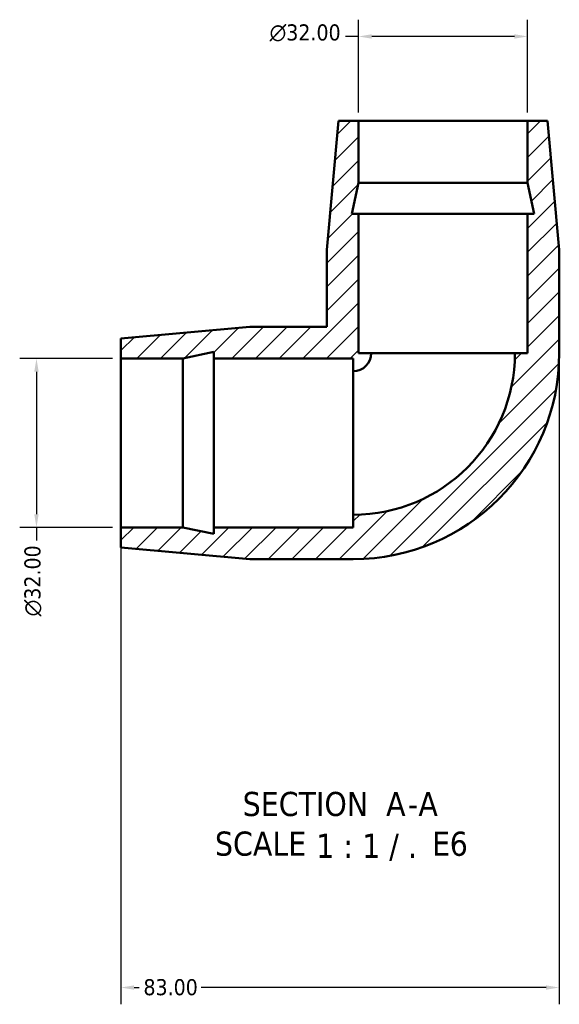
# Model space of a CAD drawing. Header units: millimetres. Extents: x 0 to 901, y -337 to 594.
# Tile 1 of 4: x 324 to 426, y -337 to -151. Entities that reach past the tile are written whole.
import ezdxf

# ---------------------------------------------------------------- set-up
doc = ezdxf.new("R2010")
doc.units = ezdxf.units.MM
for name, color, linetype, lineweight in [('Dimension (ANSI)', 7, 'Continuous', 25), ('Hatch (ANSI)', 7, 'Continuous', 18), ('Symbol (ANSI)', 7, 'Continuous', 25), ('Visible (ANSI)', 7, 'Continuous', 50)]:
    doc.layers.add(name, color=color, linetype=linetype, lineweight=lineweight)
doc.styles.add('Label Text (ANSI)', font='tahoma.ttf')
doc.styles.add('Note Text (ANSI)', font='tahoma.ttf')
doc.dimstyles.new('Default - mm (ANSI)', dxfattribs={"dimtxt": 3.048, "dimasz": 2.5, "dimexe": 3.175, "dimexo": 1.6002, "dimgap": 0.8, "dimtad": 0, "dimtoh": 1, "dimzin": 4, "dimdsep": 46, "dimtxsty": 'Note Text (ANSI)', "dimcen": 0.09, "dimdle": 10, "dimclrd": 256, "dimclre": 256, "dimclrt": 256, "dimadec": 1, "dimazin": 1, "dimtfac": 1, "dimtofl": 0, "dimtmove": 0, "dimatfit": 3, "dimfxl": 0, "dimtolj": 1, "dimtzin": 4, "dimlwd": -1, "dimlwe": -1, "dimarcsym": 0})
pattern_1 = [(45, (0, 0), (-2.245064, 2.245064), [])]

# ---------------------------------------------------------------- blocks, each defined once
blk = doc.blocks.new('*D8')
at = {"layer": 'Defpoints', "color": 0, "transparency": 16777216}
for p in [(426.26, -214), (343.26, -247), (343.26, -334.16)]:
    blk.add_point(p, dxfattribs=at)
at = {"layer": 'Dimension (ANSI)', "transparency": 16777216}
for p, q in [((426.26, -215.6), (426.26, -337.34)), ((343.26, -248.6), (343.26, -337.34)), ((345.76, -334.16), (346.72, -334.16)), ((423.76, -334.16), (358.42, -334.16))]:
    blk.add_line(p, q, dxfattribs=at)
for points in [[(345.76, -333.75), (345.76, -334.58), (343.26, -334.16)], [(423.76, -333.75), (423.76, -334.58), (426.26, -334.16)]]:
    blk.add_solid(points, dxfattribs=at)
at = {"layer": 'Dimension (ANSI)', "transparency": 16777216, "insert": (347.52, -332.57), "char_height": 3.048, "attachment_point": 1, "style": 'Note Text (ANSI)'}
blk.add_mtext('\\A1;83.00', dxfattribs=at)
blk = doc.blocks.new('*D9')
at = {"layer": 'Defpoints', "color": 0, "transparency": 16777216}
for p in [(388.26, -154), (388.26, -170), (420.26, -170)]:
    blk.add_point(p, dxfattribs=at)
at = {"layer": 'Dimension (ANSI)', "transparency": 16777216}
for p, q in [((388.26, -168.4), (388.26, -150.82)), ((420.26, -168.4), (420.26, -150.82)), ((388.26, -154), (385.76, -154)), ((417.76, -154), (390.76, -154))]:
    blk.add_line(p, q, dxfattribs=at)
for points in [[(390.76, -153.58), (390.76, -154.42), (388.26, -154)], [(417.76, -153.58), (417.76, -154.42), (420.26, -154)]]:
    blk.add_solid(points, dxfattribs=at)
at = {"layer": 'Dimension (ANSI)', "transparency": 16777216, "insert": (371.41, -151.71), "char_height": 3.048, "attachment_point": 1, "style": 'Note Text (ANSI)'}
blk.add_mtext('\\A1;{\\fAIGDT|b0|i0;\\ln}\\fTahoma|b0|i0;32.00', dxfattribs=at)
blk = doc.blocks.new('*D10')
at = {"layer": 'Defpoints', "color": 0, "transparency": 16777216}
for p in [(343.26, -215), (327.26, -247), (343.26, -247)]:
    blk.add_point(p, dxfattribs=at)
at = {"layer": 'Dimension (ANSI)', "transparency": 16777216}
for p, q in [((341.66, -215), (324.08, -215)), ((327.26, -217.5), (327.26, -244.5)), ((341.66, -247), (324.08, -247)), ((327.26, -247), (327.26, -249.5))]:
    blk.add_line(p, q, dxfattribs=at)
for points in [[(326.84, -217.5), (327.68, -217.5), (327.26, -215)], [(326.84, -244.5), (327.68, -244.5), (327.26, -247)]]:
    blk.add_solid(points, dxfattribs=at)
at = {"layer": 'Dimension (ANSI)', "transparency": 16777216, "insert": (324.97, -263.85), "char_height": 3.048, "attachment_point": 1, "rotation": 90, "style": 'Note Text (ANSI)'}
blk.add_mtext('\\A1;{\\fAIGDT|b0|i0;\\ln}\\fTahoma|b0|i0;32.00', dxfattribs=at)

msp = doc.modelspace()

# ---------------------------------------------------------------- hatches: boundary and pattern name
at = {"layer": 'Hatch (ANSI)'}
h = msp.add_hatch(dxfattribs=at)
h.set_pattern_fill('ANSI31', color=256, scale=25.4, style=0)
h.set_pattern_definition(pattern_1)
edge = h.paths.add_edge_path()
edge.add_ellipse((387.259, -213.999), major_axis=(39, 0), ratio=1, start_angle=270, end_angle=360)
edge.add_line((426.259, -213.999), (426.259, -194.411))
edge.add_line((426.259, -194.411), (424.059, -169.999))
edge.add_line((424.059, -169.999), (420.259, -169.999))
edge.add_line((420.259, -169.999), (420.259, -181.733))
edge.add_line((420.259, -181.733), (421.506, -187.599))
edge.add_line((421.506, -187.599), (420.259, -187.599))
edge.add_line((420.259, -187.599), (420.259, -213.999))
edge.add_line((420.259, -213.999), (417.859, -213.999))
edge.add_ellipse((387.259, -213.999), major_axis=(0, -30.6), ratio=1, start_angle=0, end_angle=90, ccw=False)
edge.add_line((387.259, -244.599), (387.259, -246.999))
edge.add_line((387.259, -246.999), (360.859, -246.999))
edge.add_line((360.859, -246.999), (360.859, -248.246))
edge.add_line((360.859, -248.246), (354.993, -246.999))
edge.add_line((354.993, -246.999), (343.259, -246.999))
edge.add_line((343.259, -246.999), (343.259, -250.799))
edge.add_line((343.259, -250.799), (367.671, -252.999))
edge.add_line((367.671, -252.999), (387.259, -252.999))
h = msp.add_hatch(dxfattribs=at)
h.set_pattern_fill('ANSI31', color=256, scale=25.4, style=0)
h.set_pattern_definition(pattern_1)
edge = h.paths.add_edge_path()
edge.add_line((382.259, -194.411), (382.259, -208.999))
edge.add_line((382.259, -208.999), (367.671, -208.999))
edge.add_line((367.671, -208.999), (343.259, -211.199))
edge.add_line((343.259, -211.199), (343.259, -214.999))
edge.add_line((343.259, -214.999), (354.993, -214.999))
edge.add_line((354.993, -214.999), (360.859, -213.752))
edge.add_line((360.859, -213.752), (360.859, -214.999))
edge.add_line((360.859, -214.999), (387.259, -214.999))
edge.add_line((387.259, -214.999), (387.259, -217.399))
edge.add_ellipse((387.259, -213.999), major_axis=(3.4, 0), ratio=1, start_angle=270, end_angle=360)
edge.add_line((390.659, -213.999), (388.259, -213.999))
edge.add_line((388.259, -213.999), (388.259, -187.599))
edge.add_line((388.259, -187.599), (387.012, -187.599))
edge.add_line((387.012, -187.599), (388.259, -181.733))
edge.add_line((388.259, -181.733), (388.259, -169.999))
edge.add_line((388.259, -169.999), (384.459, -169.999))
edge.add_line((384.459, -169.999), (382.259, -194.411))

# ---------------------------------------------------------------- linework, layer by layer
at = {"layer": 'Visible (ANSI)'}
for p, q in [((384.459, -169.999), (382.259, -194.411)), ((388.259, -169.999), (384.459, -169.999)), ((388.259, -181.733), (388.259, -169.999)), ((388.259, -169.999), (420.259, -169.999)), ((424.059, -169.999), (420.259, -169.999)), ((420.259, -169.999), (420.259, -181.733)), ((426.259, -194.411), (424.059, -169.999)), ((387.012, -187.599), (388.259, -181.733)), ((388.259, -181.733), (420.259, -181.733)), ((420.259, -181.733), (421.506, -187.599)), ((388.259, -187.599), (387.012, -187.599)), ((388.259, -213.999), (388.259, -187.599)), ((388.259, -187.599), (420.259, -187.599)), ((421.506, -187.599), (420.259, -187.599)), ((420.259, -187.599), (420.259, -213.999)), ((382.259, -194.411), (382.259, -208.999)), ((426.259, -213.999), (426.259, -194.411)), ((367.671, -208.999), (343.259, -211.199)), ((382.259, -208.999), (367.671, -208.999)), ((343.259, -211.199), (343.259, -214.999)), ((354.993, -214.999), (360.859, -213.752)), ((360.859, -213.752), (360.859, -214.999)), ((390.659, -213.999), (388.259, -213.999)), ((390.659, -213.999), (417.859, -213.999)), ((420.259, -213.999), (417.859, -213.999)), ((343.259, -214.999), (354.993, -214.999)), ((343.259, -246.999), (343.259, -214.999)), ((354.993, -246.999), (354.993, -214.999)), ((360.859, -214.999), (387.259, -214.999)), ((360.859, -246.999), (360.859, -214.999)), ((387.259, -214.999), (387.259, -217.399)), ((387.259, -244.599), (387.259, -217.399)), ((387.259, -244.599), (387.259, -246.999)), ((354.993, -246.999), (343.259, -246.999)), ((343.259, -246.999), (343.259, -250.799)), ((360.859, -248.246), (354.993, -246.999)), ((387.259, -246.999), (360.859, -246.999)), ((360.859, -246.999), (360.859, -248.246)), ((343.259, -250.799), (367.671, -252.999)), ((367.671, -252.999), (387.259, -252.999))]:
    msp.add_line(p, q, dxfattribs=at)
for radius in [3.4, 39, 30.6]:
    msp.add_arc((387.259, -213.999), radius, 270, 0, dxfattribs=at)

# ---------------------------------------------------------------- texts
at = {"layer": 'Symbol (ANSI)', "char_height": 4.572, "attachment_point": 7, "style": 'Label Text (ANSI)'}
for s, insert in [('SECTION', (366.305, -301.764)), ('A', (393.474, -301.668)), ('A', (399.587, -301.668)), ('-', (397.608, -301.668)), ('SCALE', (361.057, -309.277)), (' 1 : 1 / .', (378.526, -310.188)), ('E', (402.195, -309.195)), ('6', (405.521, -309.292))]:
    msp.add_mtext(s, dxfattribs=dict(at, insert=insert))

# ---------------------------------------------------------------- dimensions: what is measured, and where the dimension line sits
at = {"layer": 'Dimension (ANSI)'}
for base, p1, p2, angle, picture, middle in [((388.259, -153.999), (420.259, -169.999), (388.259, -169.999), 180, '*D9', (378.186, -153.999)), ((327.259, -246.999), (343.259, -214.999), (343.259, -246.999), 90, '*D10', (327.259, -257.072))]:
    dim = msp.add_linear_dim(base=base, p1=p1, p2=p2, angle=angle, text='{\\fAIGDT|b0|i0;\\ln}\\fTahoma|b0|i0;<>', dimstyle='Default - mm (ANSI)', override={"dimgap": 0.8, "dimtoh": 0, "dimdec": 2, "dimtol": 0, "dimlim": 0, "dimtp": 0, "dimtm": 0, "dimtdec": 2, "dimatfit": 2}, dxfattribs=at)
    dim.commit()
    dim.dimension.update_dxf_attribs({"geometry": picture, "text_midpoint": middle, "dimtype": 160})
dim = msp.add_linear_dim(base=(343.259, -334.165), p1=(426.259, -213.999), p2=(343.259, -246.999), dimstyle='Default - mm (ANSI)', override={"dimgap": 0.8, "dimtoh": 0, "dimdec": 2, "dimtol": 0, "dimlim": 0, "dimtp": 0, "dimtm": 0, "dimtdec": 2, "dimatfit": 1}, dxfattribs=at)
dim.commit()
dim.dimension.update_dxf_attribs({"geometry": '*D8', "text_midpoint": (352.569, -334.165), "dimtype": 160})

doc.saveas('drawing.dxf')
